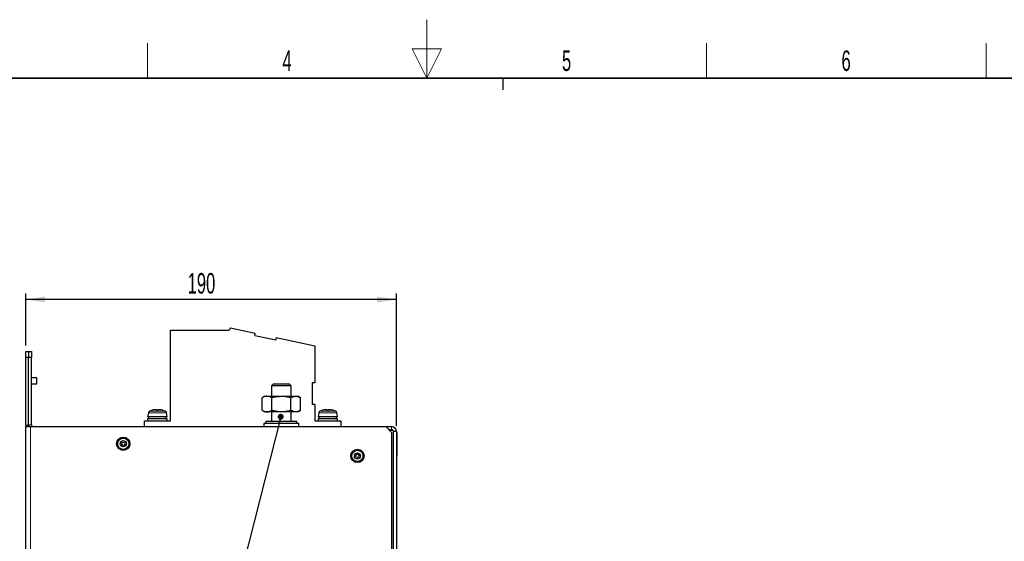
# Model space of a CAD drawing. Header units: millimetres. Extents: x 5 to 418, y 2 to 292.
# Tile 11 of 16: x 147 to 316, y 203 to 292. Entities that reach past the tile are written whole.
import ezdxf

# ---------------------------------------------------------------- set-up
doc = ezdxf.new("R2010")
doc.units = ezdxf.units.MM
doc.layers.add('SLD-0', color=7, linetype='Continuous')
doc.styles.add('SLDTEXTSTYLE0', font='TXT', dxfattribs={"width": 0.605})
doc.dimstyles.new('SLDDIMSTYLE1', dxfattribs={"dimtxt": 3.5, "dimasz": 3.302, "dimexe": 0, "dimexo": 0.0625, "dimgap": 0.875, "dimtad": 1, "dimlfac": 3, "dimrnd": 1e-09, "dimzin": 12, "dimdsep": 46, "dimtxsty": 'SLDTEXTSTYLE0', "dimsah": 1, "dimcen": 0.09, "dimadec": 0, "dimazin": 3, "dimtfac": 1, "dimtofl": 0, "dimtmove": 0, "dimatfit": 3, "dimfxl": 1, "dimfrac": 2, "dimtolj": 1, "dimtzin": 12, "dimarcsym": 0})
doc.dimstyles.new('SLDDIMSTYLE5', dxfattribs={"dimtxt": 0.18, "dimasz": 1.016, "dimexe": 0, "dimexo": 0.0625, "dimgap": 0, "dimtad": 0, "dimtih": 1, "dimtoh": 1, "dimdec": 0, "dimrnd": 1e-09, "dimzin": 0, "dimdsep": 46, "dimtxsty": 'Standard', "dimblk1": 'DOT', "dimblk2": 'DOT', "dimsah": 1, "dimcen": 0.09, "dimadec": 0, "dimazin": 0, "dimtfac": 1.016, "dimtdec": 0, "dimtofl": 0, "dimtmove": 0, "dimatfit": 3, "dimldrblk": 'DOT', "dimfxl": 1, "dimfrac": 2, "dimtolj": 1, "dimtzin": 0, "dimarcsym": 0})

# ---------------------------------------------------------------- blocks, each defined once
blk = doc.blocks.new('_D_9')
at = {"layer": 'SLD-0', "color": 7}
for p, q in [((148.46, 236.82), (148.46, 245.7)), ((211.79, 223.15), (211.79, 245.7)), ((211.79, 244.7), (148.46, 244.7))]:
    blk.add_line(p, q, dxfattribs=at)
for points in [[(148.46, 244.7), (151.76, 244.2), (151.76, 245.21)], [(211.79, 244.7), (208.49, 245.21), (208.49, 244.2)]]:
    blk.add_solid(points, dxfattribs=at)
at = {"layer": 'SLD-0', "color": 7, "insert": (176.12, 249.22), "char_height": 3.5, "attachment_point": 1, "style": 'SLDTEXTSTYLE0'}
blk.add_mtext('190', dxfattribs=at)
blk = doc.blocks.new('_Dot')
at = {"color": 0, "linetype": 'ByBlock', "lineweight": -2}
blk.add_line((-0.5, 0), (-1, 0), dxfattribs=at)
at = {"color": 0, "linetype": 'ByBlock', "const_width": 0.5}
blk.add_lwpolyline([(-0.25, 0, 1), (0.25, 0, 1)], format="xyb", close=True, dxfattribs=at)

msp = doc.modelspace()

# ---------------------------------------------------------------- linework, layer by layer
at = {"color": 7, "linetype": 'Continuous', "lineweight": 25}
for p, q in [((173.1936, 223.9819), (173.1936, 239.4819)), ((173.1936, 239.4819), (183.2287, 239.4819)), ((183.4531, 239.8705), (183.2287, 239.4819)), ((183.4531, 239.8705), (187.6858, 238.9708)), ((187.5957, 238.5469), (187.6858, 238.9708)), ((187.5957, 238.5469), (191.1822, 237.7846)), ((191.2723, 238.2084), (191.1822, 237.7846)), ((191.2723, 238.2084), (197.827, 236.8152)), ((148.4603, 235.8152), (148.9603, 235.8152)), ((148.4603, 234.8152), (148.4603, 235.8152)), ((148.9603, 235.8152), (148.9603, 234.8152)), ((148.9603, 235.8152), (149.4603, 235.8152)), ((149.4603, 235.8152), (149.4603, 234.8152)), ((197.827, 236.8152), (197.827, 230.4485)), ((148.9603, 234.8152), (148.4603, 234.8152)), ((148.4603, 223.2319), (148.4603, 234.8152)), ((148.9603, 223.2319), (148.9603, 234.8152)), ((149.4603, 234.8152), (148.9603, 234.8152)), ((148.9603, 223.3152), (148.9603, 234.8152)), ((149.4603, 223.3152), (149.4603, 234.8152)), ((150.3899, 231.3069), (149.4603, 231.3069)), ((150.3899, 230.3235), (150.3899, 231.3069)), ((197.3936, 230.4485), (197.3936, 226.7819)), ((197.827, 230.4485), (197.3936, 230.4485)), ((149.4603, 230.3235), (150.3899, 230.3235)), ((190.727, 230.2452), (190.4603, 229.9785)), ((190.4603, 229.9785), (190.4603, 228.1819)), ((192.0505, 229.9785), (190.4603, 229.9785)), ((192.0627, 230.2452), (190.727, 230.2452)), ((193.7936, 229.9785), (192.0505, 229.9785)), ((193.527, 230.2452), (192.0627, 230.2452)), ((193.7936, 229.9785), (193.527, 230.2452)), ((193.7936, 228.1819), (193.7936, 229.9785)), ((189.2936, 228.1819), (188.8553, 227.9288)), ((188.8553, 225.7683), (188.8553, 227.9288)), ((189.2936, 228.1819), (189.6732, 228.1819)), ((189.6732, 228.1819), (192.127, 228.1819)), ((190.4911, 225.7683), (190.4911, 227.9288)), ((192.127, 228.1819), (194.5807, 228.1819)), ((193.7628, 225.7683), (193.7628, 227.9288)), ((194.5807, 228.1819), (194.9603, 228.1819)), ((195.3986, 227.9288), (194.9603, 228.1819)), ((195.3986, 225.7683), (195.3986, 227.9288)), ((170.0656, 225.7737), (170.0652, 225.7761)), ((170.8323, 225.7737), (170.8148, 225.8727)), ((171.1057, 225.8727), (171.0883, 225.7737)), ((171.8554, 225.7761), (171.8549, 225.7737)), ((188.8553, 225.7683), (189.2936, 225.5152)), ((189.6732, 225.5152), (189.2936, 225.5152)), ((192.127, 225.5152), (189.6732, 225.5152)), ((190.4603, 225.5152), (190.4603, 223.8485)), ((194.5807, 225.5152), (192.127, 225.5152)), ((193.7936, 223.8485), (193.7936, 225.5152)), ((194.9603, 225.5152), (194.5807, 225.5152)), ((194.9603, 225.5152), (195.3986, 225.7683)), ((197.827, 226.7819), (197.3936, 226.7819)), ((197.827, 226.7819), (197.827, 223.9819)), ((199.1656, 225.7737), (199.1652, 225.7761)), ((199.9323, 225.7737), (199.9148, 225.8727)), ((200.2057, 225.8727), (200.1883, 225.7737)), ((200.9554, 225.7761), (200.9549, 225.7737)), ((168.727, 222.9819), (168.727, 223.9819)), ((168.727, 223.9819), (173.1936, 223.9819)), ((169.4236, 225.3689), (169.2936, 224.6319)), ((172.627, 224.6319), (169.2936, 224.6319)), ((169.2936, 224.3152), (169.2936, 223.9819)), ((172.627, 224.3152), (169.2936, 224.3152)), ((169.4603, 224.6319), (169.4603, 224.3152)), ((172.4603, 224.3152), (172.4603, 224.6319)), ((172.627, 224.6319), (172.497, 225.3689)), ((172.627, 223.9819), (172.627, 224.3152)), ((189.4603, 223.8485), (189.4603, 223.5152)), ((194.7936, 223.8485), (189.4603, 223.8485)), ((194.7936, 223.5152), (194.7936, 223.8485)), ((197.827, 223.9819), (202.2936, 223.9819)), ((198.5236, 225.3689), (198.3936, 224.6319)), ((201.727, 224.6319), (198.3936, 224.6319)), ((198.3936, 224.3152), (198.3936, 223.9819)), ((201.727, 224.3152), (198.3936, 224.3152)), ((198.5603, 224.6319), (198.5603, 224.3152)), ((201.5603, 224.3152), (201.5603, 224.6319)), ((201.727, 224.6319), (201.597, 225.3689)), ((201.727, 223.9819), (201.727, 224.3152)), ((202.2936, 223.9819), (202.2936, 222.9819)), ((148.4603, 223.2319), (148.9603, 223.2319)), ((148.4603, 223.2319), (148.4603, 222.9819)), ((148.4603, 222.9819), (149.2936, 222.9819)), ((148.4603, 149.6485), (148.4603, 222.9819)), ((148.9603, 222.9819), (148.9603, 223.2319)), ((149.2936, 222.9819), (209.9603, 222.9819)), ((189.127, 223.5152), (189.127, 222.9819)), ((195.127, 223.5152), (189.127, 223.5152)), ((195.127, 222.9819), (195.127, 223.5152)), ((210.9603, 221.9819), (209.9603, 222.9819)), ((209.9603, 222.9819), (210.9603, 222.9819)), ((210.4603, 222.4819), (210.9603, 222.4819)), ((211.2936, 222.3152), (210.627, 222.3152)), ((211.2936, 150.6485), (211.2936, 222.3152)), ((211.7936, 222.1485), (211.2936, 222.1485)), ((211.7936, 222.1485), (211.7936, 150.4819)), ((210.9603, 221.9819), (210.9603, 150.6485)), ((211.8603, 221.9819), (211.7936, 221.9819)), ((211.8603, 221.9819), (211.8603, 217.9819)), ((211.8603, 217.9819), (211.7936, 217.9819))]:
    msp.add_line(p, q, dxfattribs=at)
at = {"color": 7, "linetype": 'Continuous', "lineweight": 18}
for p, q in [((169.6176, 225.6161), (172.303, 225.6161)), ((198.7176, 225.6161), (201.403, 225.6161)), ((170.9603, 225.3689), (169.4236, 225.3689)), ((172.497, 225.3689), (170.9603, 225.3689)), ((200.0603, 225.3689), (198.5236, 225.3689)), ((201.597, 225.3689), (200.0603, 225.3689)), ((149.4603, 223.3152), (148.9603, 223.3152)), ((149.2936, 222.9819), (149.2936, 149.6485)), ((210.9603, 222.4819), (210.9603, 222.9819))]:
    msp.add_line(p, q, dxfattribs=at)
at = {"color": 7, "linetype": 'Continuous', "lineweight": 25}
for centre, radius in [((165.127, 220.0652), 1.1333), ((165.127, 220.0652), 0.9667), ((165.127, 220.0652), 0.525), ((165.127, 220.0652), 0.2917), ((205.127, 217.9819), 1.1333), ((205.127, 217.9819), 0.9667), ((205.127, 217.9819), 0.525), ((205.127, 217.9819), 0.2917)]:
    msp.add_circle(centre, radius, dxfattribs=at)
for centre, radius, start, end in [((169.7519, 225.311), 0.3333, 113.754023, 170), ((170.9603, 222.5652), 3.3333, 105.576457, 113.754023), ((170.9596, 222.5447), 3.3504, 96.630072, 105.474848), ((170.8038, 223.3515), 2.5318, 91.745752, 95.237104), ((170.68, 225.0256), 0.8578, 80.954421, 86.876592), ((170.9603, 222.4074), 3.3687, 87.822674, 92.177326), ((171.2406, 225.0256), 0.8578, 93.123408, 99.045579), ((171.1167, 223.3515), 2.5318, 84.762896, 88.254248), ((170.961, 222.5447), 3.3504, 74.525152, 83.369928), ((170.9603, 222.5652), 3.3333, 66.245977, 74.423543), ((172.1687, 225.311), 0.3333, 10, 66.245977), ((198.8519, 225.311), 0.3333, 113.754023, 170), ((200.0603, 222.5652), 3.3333, 105.576457, 113.754023), ((200.0596, 222.5447), 3.3504, 96.630072, 105.474848), ((199.9038, 223.3515), 2.5318, 91.745752, 95.237104), ((199.78, 225.0256), 0.8578, 80.954421, 86.876592), ((200.0603, 222.4074), 3.3687, 87.822674, 92.177326), ((200.3406, 225.0256), 0.8578, 93.123408, 99.045579), ((200.2167, 223.3515), 2.5318, 84.762896, 88.254248), ((200.061, 222.5447), 3.3504, 74.525152, 83.369928), ((200.0603, 222.5652), 3.3333, 66.245977, 74.423543), ((201.2687, 225.311), 0.3333, 10, 66.245977), ((149.7936, 223.3152), 0.8333, 180, 203.578178), ((149.7936, 223.3152), 0.3333, 180, 270), ((210.9603, 222.1485), 0.8333, 0, 90), ((210.9603, 222.1485), 0.3333, 30, 90)]:
    msp.add_arc(centre, radius, start, end, dxfattribs=at)
for points, knots in [([(189.6732, 228.1819), (189.6538, 228.1816), (189.507, 228.1793), (189.2302, 228.124), (188.981, 227.9943), (188.8553, 227.9288)], [0, 0, 0, 0, 0.07008803, 0.5307834, 1, 1, 1, 1]), ([(190.4911, 227.9288), (190.3583, 227.9995), (190.0902, 228.1423), (189.8131, 228.1686), (189.6732, 228.1819)], [0, 0, 0, 0, 0.49545796, 1, 1, 1, 1]), ([(190.4911, 227.9288), (190.6135, 227.963), (191.1464, 228.1119), (191.7003, 228.1514), (192.127, 228.1819)], [0, 0, 0, 0, 0.22970824, 1, 1, 1, 1]), ([(192.127, 228.1819), (192.2635, 228.1787), (192.8171, 228.1659), (193.3564, 228.0307), (193.7628, 227.9288)], [0, 0, 0, 0, 0.24657943, 1, 1, 1, 1]), ([(193.7628, 227.9288), (193.8956, 227.9995), (194.1637, 228.1423), (194.4409, 228.1686), (194.5807, 228.1819)], [0, 0, 0, 0, 0.49545796, 1, 1, 1, 1]), ([(194.5807, 228.1819), (194.6001, 228.1816), (194.7469, 228.1793), (195.0237, 228.124), (195.2729, 227.9943), (195.3986, 227.9288)], [0, 0, 0, 0, 0.070088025, 0.530783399, 1, 1, 1, 1]), ([(188.8553, 225.7683), (188.9881, 225.6975), (189.2562, 225.5548), (189.5334, 225.5285), (189.6732, 225.5152)], [0, 0, 0, 0, 0.49545796, 1, 1, 1, 1]), ([(189.6732, 225.5152), (189.6926, 225.5155), (189.8394, 225.5178), (190.1162, 225.573), (190.3654, 225.7028), (190.4911, 225.7683)], [0, 0, 0, 0, 0.070088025, 0.530783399, 1, 1, 1, 1]), ([(192.127, 225.5152), (191.7003, 225.5456), (191.1464, 225.5852), (190.6135, 225.734), (190.4911, 225.7683)], [0, 0, 0, 0, 0.77029176, 1, 1, 1, 1]), ([(193.7628, 225.7683), (193.3564, 225.6664), (192.8171, 225.5312), (192.2635, 225.5184), (192.127, 225.5152)], [0, 0, 0, 0, 0.75342057, 1, 1, 1, 1]), ([(194.5807, 225.5152), (194.5613, 225.5155), (194.4145, 225.5178), (194.1377, 225.573), (193.8885, 225.7028), (193.7628, 225.7683)], [0, 0, 0, 0, 0.07008803, 0.5307834, 1, 1, 1, 1]), ([(195.3986, 225.7683), (195.2658, 225.6975), (194.9977, 225.5548), (194.7205, 225.5285), (194.5807, 225.5152)], [0, 0, 0, 0, 0.49545796, 1, 1, 1, 1])]:
    msp.add_open_spline(points, degree=3, knots=knots, dxfattribs=at)
at = {"layer": 'SLD-0', "lineweight": 18}
for p, q in [((217, 292.5), (217, 282.5)), ((169.25, 282.5), (169.25, 288.5)), ((264.75, 282.5), (264.75, 288.5)), ((312.5, 282.5), (312.5, 288.5)), ((219.5, 287.5), (214.5, 287.5)), ((214.5, 287.5), (217, 282.5)), ((217, 282.5), (219.5, 287.5))]:
    msp.add_line(p, q, dxfattribs=at)
at = {"layer": 'SLD-0', "lineweight": 35}
msp.add_line((408, 282.5), (26, 282.5), dxfattribs=at)
at = {"layer": 'SLD-0'}
msp.add_line((230, 280.5), (230, 282.5), dxfattribs=at)
msp.add_line((230, 280.5), (230, 282.5), dxfattribs=at)

# ---------------------------------------------------------------- texts
at = {"layer": 'SLD-0', "char_height": 3.5, "attachment_point": 2, "style": 'SLDTEXTSTYLE0'}
for s, insert in [('4', (193.1027, 287.243)), ('5', (240.8527, 287.243)), ('6', (288.6027, 287.243))]:
    msp.add_mtext(s, dxfattribs=dict(at, insert=insert))

# ---------------------------------------------------------------- dimensions: what is measured, and where the dimension line sits
at = {"layer": 'SLD-0', "color": 7}
dim = msp.add_linear_dim(base=(148.4603, 244.7042), p1=(211.7936, 222.1485), p2=(148.4603, 235.8152), dimstyle='SLDDIMSTYLE1', dxfattribs=at)
dim.commit()
dim.dimension.update_dxf_attribs({"geometry": '_D_9', "text_midpoint": (180.127, 244.7042), "dimtype": 160})

# ---------------------------------------------------------------- leaders
msp.add_leader([(192.0195, 224.671), (182.2954, 186.3215)], dimstyle='SLDDIMSTYLE5', dxfattribs=at)

doc.saveas('drawing.dxf')
